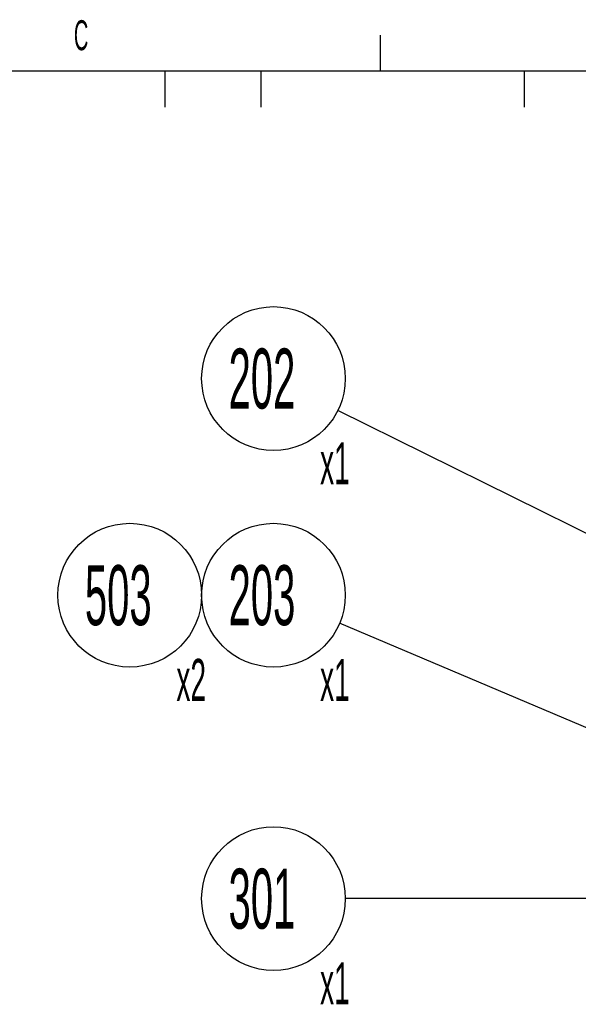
# Model space of a CAD drawing. Header units: millimetres. Extents: x 0 to 419, y -5 to 296.
# Tile 21 of 26: x 285 to 332, y 214 to 296. Entities that reach past the tile are written whole.
import ezdxf

# ---------------------------------------------------------------- set-up
doc = ezdxf.new("R2010")
doc.units = ezdxf.units.MM
doc.header["$LTSCALE"] = 23.1
doc.layers.get('0').update_dxf_attribs({"linetype": 'CONTINUOUS'})
doc.styles.get("Standard").update_dxf_attribs({"font": 'txt', "width": 0.5})
doc.dimstyles.get("Standard").update_dxf_attribs({"dimtxt": 3.5, "dimasz": 2.76, "dimexe": 2, "dimexo": 1, "dimtad": 1, "dimdec": 3, "dimdsep": 46, "dimtxsty": 'Standard', "dimblk": '_FILLED', "dimblk1": '_FILLED', "dimblk2": '_FILLED', "dimcen": 0.09, "dimadec": 3, "dimazin": 2, "dimtol": 1, "dimtp": 0.001, "dimtm": 0.001, "dimtfac": 1, "dimtdec": 3, "dimtofl": 0, "dimtmove": 0, "dimatfit": 3, "dimldrblk": '_FILLED', "dimfxl": 0, "dimtolj": 1, "dimarcsym": 0})

# ---------------------------------------------------------------- blocks, each defined once
blk = doc.blocks.new('_FILLED')
at = {"color": 0, "linetype": 'ByBlock'}
blk.add_solid([(0, 0), (-1, 0.163), (-1, -0.163)], dxfattribs=at)
blk = doc.blocks.new('BOM BALLOON 19_BL1', base_point=(306.762, 246.864))
at = {"color": 2, "linetype": 'Continuous'}
blk.add_circle((306.065, 248.272), 6, dxfattribs=at)
at = {"color": 2, "linetype": 'Continuous', "width": 0.5}
for s, height, p in [('203', 5, (302.315, 245.772)), ('x1', 3.5, (309.959, 239.455))]:
    blk.add_text(s, height=height, dxfattribs=at).set_placement(p)
blk = doc.blocks.new('BOM BALLOON 20_BL2', base_point=(306.762, 221.544))
at = {"color": 2, "linetype": 'Continuous'}
blk.add_circle((306.065, 222.952), 6, dxfattribs=at)
at = {"color": 2, "linetype": 'Continuous', "width": 0.5}
for s, height, p in [('301', 5, (302.315, 220.452)), ('x1', 3.5, (309.959, 214.136))]:
    blk.add_text(s, height=height, dxfattribs=at).set_placement(p)
blk = doc.blocks.new('BOM BALLOON 31_BL3', base_point=(306.762, 264.94))
at = {"color": 2, "linetype": 'Continuous'}
blk.add_circle((306.065, 266.349), 6, dxfattribs=at)
at = {"color": 2, "linetype": 'Continuous', "width": 0.5}
for s, height, p in [('202', 5, (302.315, 263.849)), ('x1', 3.5, (309.959, 257.532))]:
    blk.add_text(s, height=height, dxfattribs=at).set_placement(p)
blk = doc.blocks.new('BOM BALLOON 25_BL7', base_point=(294.762, 246.864))
at = {"color": 2, "linetype": 'Continuous'}
blk.add_circle((294.065, 248.272), 6, dxfattribs=at)
at = {"color": 2, "linetype": 'Continuous', "width": 0.5}
for s, height, p in [('503', 5, (290.315, 245.772)), ('x2', 3.5, (297.959, 239.455))]:
    blk.add_text(s, height=height, dxfattribs=at).set_placement(p)

msp = doc.modelspace()

# ---------------------------------------------------------------- linework, layer by layer
at = {"color": 2, "linetype": 'Continuous'}
for p, q in [((315, 292), (315, 295)), ((297, 292), (297, 289)), ((305, 292), (305, 289)), ((327, 292), (327, 289))]:
    msp.add_line(p, q, dxfattribs=at)
at = {"color": 7, "linetype": 'Continuous'}
msp.add_line((415, 292), (20, 292), dxfattribs=at)

# ---------------------------------------------------------------- block references
at = {"color": 2, "linetype": 'Continuous'}
for name, p in [('BOM BALLOON 31_BL3', (306.7617, 264.9403)), ('BOM BALLOON 25_BL7', (294.7617, 246.8637)), ('BOM BALLOON 19_BL1', (306.7617, 246.8637)), ('BOM BALLOON 20_BL2', (306.7617, 221.5441))]:
    msp.add_blockref(name, p, dxfattribs=at)

# ---------------------------------------------------------------- texts
at = {"color": 2, "linetype": 'Continuous', "insert": (290, 296.25), "char_height": 2.5, "width": 1.25, "attachment_point": 2, "line_spacing_factor": 0.9}
msp.add_mtext('C', dxfattribs=at)

# ---------------------------------------------------------------- leaders
at = {"color": 2, "linetype": 'Continuous'}
for points in [[(340.5306, 249.3032), (311.4431, 263.6887)], [(348.9982, 230.0956), (311.5902, 245.9327)], [(352.4381, 222.9783), (312.0649, 222.9557)]]:
    msp.add_leader(points, dimstyle='Standard', override={"dimtad": 0, "dimldrblk": 'DOT'}, dxfattribs=at)

doc.saveas('drawing.dxf')
